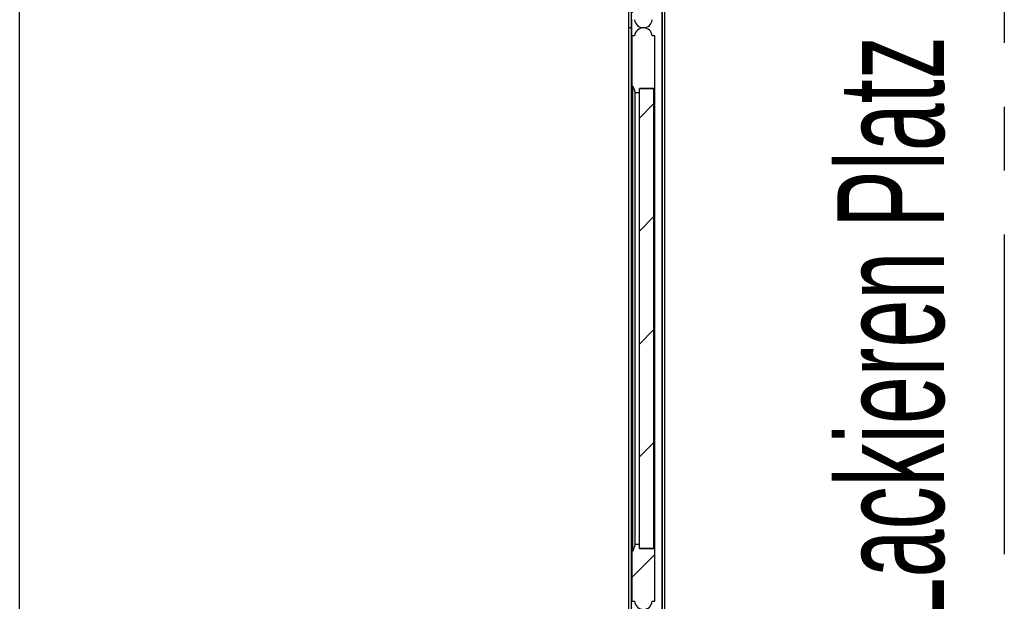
# Model space of a CAD drawing. Header units: millimetres. Extents: x 250 to 59450, y 0 to 41800.
# Tile 99 of 148: x 42316 to 44272, y 21034 to 22190. Entities that reach past the tile are written whole.
import ezdxf

# ---------------------------------------------------------------- set-up
doc = ezdxf.new("R2010")
doc.units = ezdxf.units.MM
doc.header["$LTSCALE"] = 50
for name, pattern in [('CENTER', [10.16, 6.35, -1.27, 1.27, -1.27]), ('CENTERX2', [20.32, 12.7, -2.54, 2.54, -2.54]), ('DOT2', [0.635, 0, -0.635])]:
    doc.linetypes.add(name, pattern=pattern)
for name, color, linetype in [('KONTUR', 7, 'Continuous'), ('MASS', 29, 'Continuous'), ('SCHNITT', 5, 'CENTER')]:
    doc.layers.add(name, color=color, linetype=linetype)
doc.styles.add('SLDTEXTSTYLE0', font='TXT', dxfattribs={"width": 0.605})
doc.dimstyles.new('SLDDIMSTYLE2', dxfattribs={"dimtxt": 128.415934, "dimasz": 100, "dimexe": 0, "dimexo": 0.0625, "dimgap": 32.103984, "dimtad": 1, "dimdec": 1, "dimrnd": 1e-09, "dimzin": 12, "dimdsep": 46, "dimtxsty": 'SLDTEXTSTYLE0', "dimsah": 1, "dimcen": 0.09, "dimadec": 0, "dimazin": 3, "dimtfac": 1, "dimtdec": 1, "dimtofl": 0, "dimtmove": 0, "dimatfit": 3, "dimfxl": 1, "dimfrac": 2, "dimtolj": 1, "dimtzin": 12, "dimarcsym": 0})

# ---------------------------------------------------------------- blocks, each defined once
blk = doc.blocks.new('Tor 3500_ 2 zu 1 offen')
at = {"layer": 'KONTUR', "color": 8, "linetype": 'DOT2', "true_color": 0x808080}
blk.add_line((175000, 1000), (0, 1000), dxfattribs=at)
blk = doc.blocks.new('_D_1')
at = {"layer": 'MASS'}
for p, q in [((42349.4, 23194.4), (42291.1, 23194.4)), ((42316.1, 19912.4), (42316.1, 23194.4)), ((42317.4, 19912.4), (42291.1, 19912.4))]:
    blk.add_line(p, q, dxfattribs=at)
for points in [[(42316.1, 23194.4), (42291.1, 23094.4), (42341.1, 23094.4)], [(42316.1, 19912.4), (42341.1, 20012.4), (42291.1, 20012.4)]]:
    blk.add_solid(points, dxfattribs=at)
at = {"layer": 'MASS', "char_height": 132.29, "attachment_point": 1, "rotation": 90, "style": 'SLDTEXTSTYLE0'}
for s, insert in [('3282', (42145.6, 21577.9)), ('Tor li.', (42145.6, 21136.9))]:
    blk.add_mtext(s, dxfattribs=dict(at, insert=insert))
blk = doc.blocks.new('_D_42')
at = {"layer": 'MASS'}
for p, q in [((43482.4, 23646.4), (41238.6, 23646.4)), ((41263.6, 19546.4), (41263.6, 23646.4)), ((43482.4, 19546.4), (41238.6, 19546.4))]:
    blk.add_line(p, q, dxfattribs=at)
for points in [[(41263.6, 23646.4), (41238.6, 23546.4), (41288.6, 23546.4)], [(41263.6, 19546.4), (41288.6, 19646.4), (41238.6, 19646.4)]]:
    blk.add_solid(points, dxfattribs=at)
at = {"layer": 'MASS', "insert": (41093.1, 21400.4), "char_height": 132.29, "attachment_point": 1, "rotation": 90, "style": 'SLDTEXTSTYLE0'}
blk.add_mtext('4100', dxfattribs=at)
blk = doc.blocks.new('_D_47')
at = {"layer": 'MASS'}
for p, q in [((43482.4, 23596.4), (41566.7, 23596.4)), ((41591.7, 19596.4), (41591.7, 23596.4)), ((43482.4, 19596.4), (41566.7, 19596.4))]:
    blk.add_line(p, q, dxfattribs=at)
for points in [[(41591.7, 23596.4), (41566.7, 23496.4), (41616.7, 23496.4)], [(41591.7, 19596.4), (41616.7, 19696.4), (41566.7, 19696.4)]]:
    blk.add_solid(points, dxfattribs=at)
at = {"layer": 'MASS', "insert": (41421.2, 21400.4), "char_height": 132.29, "attachment_point": 1, "rotation": 90, "style": 'SLDTEXTSTYLE0'}
blk.add_mtext('4000', dxfattribs=at)
blk = doc.blocks.new('_D_51')
at = {"layer": 'MASS'}
for p, q in [((43482.4, 23346.4), (41918.3, 23346.4)), ((41943.3, 19846.4), (41943.3, 23346.4)), ((43482.4, 19846.4), (41918.3, 19846.4))]:
    blk.add_line(p, q, dxfattribs=at)
for points in [[(41943.3, 23346.4), (41918.3, 23246.4), (41968.3, 23246.4)], [(41943.3, 19846.4), (41968.3, 19946.4), (41918.3, 19946.4)]]:
    blk.add_solid(points, dxfattribs=at)
at = {"layer": 'MASS', "insert": (41772.8, 21400.4), "char_height": 132.29, "attachment_point": 1, "rotation": 90, "style": 'SLDTEXTSTYLE0'}
blk.add_mtext('3500', dxfattribs=at)

msp = doc.modelspace()

# ---------------------------------------------------------------- hatches: boundary and pattern name
at = {"layer": 'SCHNITT', "linetype": 'Continuous', "lineweight": 18}
h = msp.add_hatch(dxfattribs=at)
h.set_pattern_fill('ANSI31', color=256, scale=50, angle=3e-322, style=0)
edge = h.paths.add_edge_path(flags=0)
edge.add_line((43572.86, 22190.38), (43578.36, 22190.38))
edge.add_line((43578.36, 22190.38), (43578.36, 22290.38))
edge.add_line((43578.36, 22290.38), (43532.36, 22290.38))
edge.add_line((43532.36, 22290.38), (43532.36, 22190.38))
edge.add_line((43532.36, 22190.38), (43537.86, 22190.38))
edge.add_arc((43555.36, 22191.95), 17.57, 185.12754, 354.87246)
h = msp.add_hatch(dxfattribs=at)
h.set_pattern_fill('ANSI31', color=256, scale=50, angle=3e-322, style=0)
edge = h.paths.add_edge_path(flags=0)
edge.add_line((43539.09, 22045.38), (43547.36, 22045.38))
edge.add_line((43547.36, 22045.38), (43547.36, 22053.38))
edge.add_line((43547.36, 22053.38), (43576.36, 22053.38))
edge.add_line((43576.36, 22053.38), (43576.36, 22044.38))
edge.add_line((43576.36, 22044.38), (43578.35, 22044.38))
edge.add_line((43578.35, 22044.38), (43578.35, 22058.38))
edge.add_line((43578.35, 22058.38), (43578.36, 22058.38))
edge.add_line((43578.36, 22058.38), (43578.36, 22158.38))
edge.add_line((43578.36, 22158.38), (43572.86, 22158.38))
edge.add_arc((43555.36, 22156.81), 17.57, 5.12754, 174.87246)
edge.add_line((43537.86, 22158.38), (43532.36, 22158.38))
edge.add_line((43532.36, 22158.38), (43532.36, 22058.38))
edge.add_line((43532.36, 22058.38), (43534.36, 22058.38))
edge.add_line((43534.36, 22058.38), (43539.09, 22045.38))
h = msp.add_hatch(dxfattribs=at)
h.set_pattern_fill('ANSI31', color=256, scale=50, angle=3e-322, style=0)
h.paths.add_polyline_path([(43547.36, 22053.38), (43547.36, 21139.38), (43576.36, 21139.38), (43576.36, 22053.38)], flags=0)
h = msp.add_hatch(dxfattribs=at)
h.set_pattern_fill('ANSI31', color=256, scale=50, angle=3e-322, style=0)
edge = h.paths.add_edge_path(flags=0)
edge.add_line((43578.36, 21134.38), (43578.35, 21134.38))
edge.add_line((43578.35, 21134.38), (43578.35, 21148.38))
edge.add_line((43578.35, 21148.38), (43576.36, 21148.38))
edge.add_line((43576.36, 21148.38), (43576.36, 21139.38))
edge.add_line((43576.36, 21139.38), (43547.36, 21139.38))
edge.add_line((43547.36, 21139.38), (43547.36, 21147.38))
edge.add_line((43547.36, 21147.38), (43539.09, 21147.38))
edge.add_line((43539.09, 21147.38), (43534.36, 21134.38))
edge.add_line((43534.36, 21134.38), (43532.36, 21134.38))
edge.add_line((43532.36, 21134.38), (43532.36, 21034.38))
edge.add_line((43532.36, 21034.38), (43537.86, 21034.38))
edge.add_arc((43555.36, 21035.95), 17.57, 185.12754, 354.87246)
edge.add_line((43572.86, 21034.38), (43578.36, 21034.38))
edge.add_line((43578.36, 21034.38), (43578.36, 21134.38))

# ---------------------------------------------------------------- linework, layer by layer
at = {"color": 7, "linetype": 'CENTERX2'}
msp.add_line((44272.36, 24811.38), (44272.36, 6286.38), dxfattribs=at)
at = {"color": 250, "linetype": 'Continuous', "lineweight": 25, "true_color": 0x404040}
for p, q in [((43592.36, 23586.38), (43592.36, 19606.38)), ((43592.36, 19606.38), (43592.36, 23586.38))]:
    msp.add_line(p, q, dxfattribs=at)
at = {"color": 136, "linetype": 'Continuous', "lineweight": 25, "true_color": 0x008080}
msp.add_line((43597.36, 23581.38), (43597.36, 19611.38), dxfattribs=at)
at = {"color": 7, "linetype": 'Continuous', "lineweight": 25}
for p, q in [((43526.36, 22174.38), (43526.36, 22283.88)), ((43531.66, 22174.38), (43531.66, 22280.38)), ((43532.36, 22174.38), (43532.36, 22190.38)), ((43531.66, 22174.38), (43526.36, 22174.38)), ((43526.36, 21018.38), (43526.36, 22174.38)), ((43531.66, 22174.38), (43526.36, 22174.38)), ((43532.36, 22174.38), (43531.66, 22174.38)), ((43531.66, 21018.38), (43531.66, 22174.38)), ((43532.36, 22174.38), (43531.66, 22174.38)), ((43532.36, 22158.38), (43532.36, 22174.38)), ((43537.86, 22158.38), (43532.36, 22158.38)), ((43532.36, 22158.38), (43532.36, 22058.38)), ((43578.36, 22158.38), (43572.86, 22158.38)), ((43578.36, 22058.38), (43578.36, 22158.38)), ((43532.36, 22058.38), (43534.36, 22058.38)), ((43532.36, 21134.38), (43532.36, 22058.38)), ((43534.36, 22058.38), (43539.09, 22045.38)), ((43534.36, 21134.38), (43534.36, 22058.38)), ((43539.09, 22045.38), (43547.36, 22045.38)), ((43539.09, 21147.38), (43539.09, 22045.38)), ((43576.36, 22053.38), (43547.36, 22053.38)), ((43547.36, 22045.38), (43547.36, 22053.38)), ((43547.36, 21139.38), (43547.36, 22053.38)), ((43547.36, 22053.38), (43576.36, 22053.38)), ((43547.36, 21147.38), (43547.36, 22045.38)), ((43576.36, 22044.38), (43576.36, 22053.38)), ((43576.36, 21139.38), (43576.36, 22053.38)), ((43578.35, 22058.38), (43578.36, 22058.38)), ((43578.35, 22044.38), (43578.35, 22058.38)), ((43578.36, 21134.38), (43578.36, 22058.38)), ((43578.35, 22044.38), (43576.36, 22044.38)), ((43576.36, 21148.38), (43576.36, 22044.38)), ((43578.35, 21148.38), (43578.35, 22044.38)), ((43539.09, 21147.38), (43534.36, 21134.38)), ((43547.36, 21147.38), (43539.09, 21147.38)), ((43547.36, 21139.38), (43547.36, 21147.38)), ((43576.36, 21148.38), (43578.35, 21148.38)), ((43576.36, 21139.38), (43576.36, 21148.38)), ((43578.35, 21134.38), (43578.35, 21148.38)), ((43534.36, 21134.38), (43532.36, 21134.38)), ((43532.36, 21134.38), (43532.36, 21034.38)), ((43547.36, 21139.38), (43576.36, 21139.38)), ((43576.36, 21139.38), (43547.36, 21139.38)), ((43578.36, 21134.38), (43578.35, 21134.38)), ((43578.36, 21034.38), (43578.36, 21134.38)), ((43532.36, 21034.38), (43537.86, 21034.38)), ((43572.86, 21034.38), (43578.36, 21034.38))]:
    msp.add_line(p, q, dxfattribs=at)
for centre, start, end in [((43555.36, 22191.95), 185.12754, 354.87246), ((43555.36, 22156.81), 5.12754, 174.87246), ((43555.36, 21035.95), 185.12754, 354.87246)]:
    msp.add_arc(centre, 17.57, start, end, dxfattribs=at)

# ---------------------------------------------------------------- block references
at = {"color": 7, "linetype": 'Continuous', "xscale": 0.02, "yscale": 0.02, "zscale": 0.02, "rotation": 270.0000000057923}
msp.add_blockref('Tor 3500_ 2 zu 1 offen', (43512.36, 23346.38), dxfattribs=at)

# ---------------------------------------------------------------- texts
at = {"layer": 'SCHNITT', "color": 96, "true_color": 0x008000, "insert": (43940.81, 21643.52), "char_height": 211.6667, "attachment_point": 2, "rotation": 90, "style": 'SLDTEXTSTYLE0'}
msp.add_mtext('Lackieren Platz 4', dxfattribs=at)

# ---------------------------------------------------------------- dimensions: what is measured, and where the dimension line sits
at = {"layer": 'MASS'}
for base, p1, p2, picture, middle in [((41263.62, 23646.38), (43532.36, 19546.38), (43532.36, 23646.38), '_D_42', (41263.62, 21596.38)), ((41591.69, 23596.38), (43532.36, 19596.38), (43532.36, 23596.38), '_D_47', (41591.69, 21596.38)), ((41943.32, 23346.38), (43532.36, 19846.38), (43532.36, 23346.38), '_D_51', (41943.32, 21596.38))]:
    dim = msp.add_linear_dim(base=base, p1=p1, p2=p2, angle=90, dimstyle='SLDDIMSTYLE2', dxfattribs=at)
    dim.commit()
    dim.dimension.update_dxf_attribs({"geometry": picture, "text_midpoint": middle, "dimtype": 160})
dim = msp.add_linear_dim(base=(42316.1, 23194.38), p1=(42367.36, 19912.38), p2=(42399.36, 23194.38), angle=90, text='Tor li.<>', dimstyle='SLDDIMSTYLE2', dxfattribs=at)
dim.commit()
dim.dimension.update_dxf_attribs({"geometry": '_D_1', "text_midpoint": (42316.1, 21553.38), "dimtype": 160})

doc.saveas('drawing.dxf')
